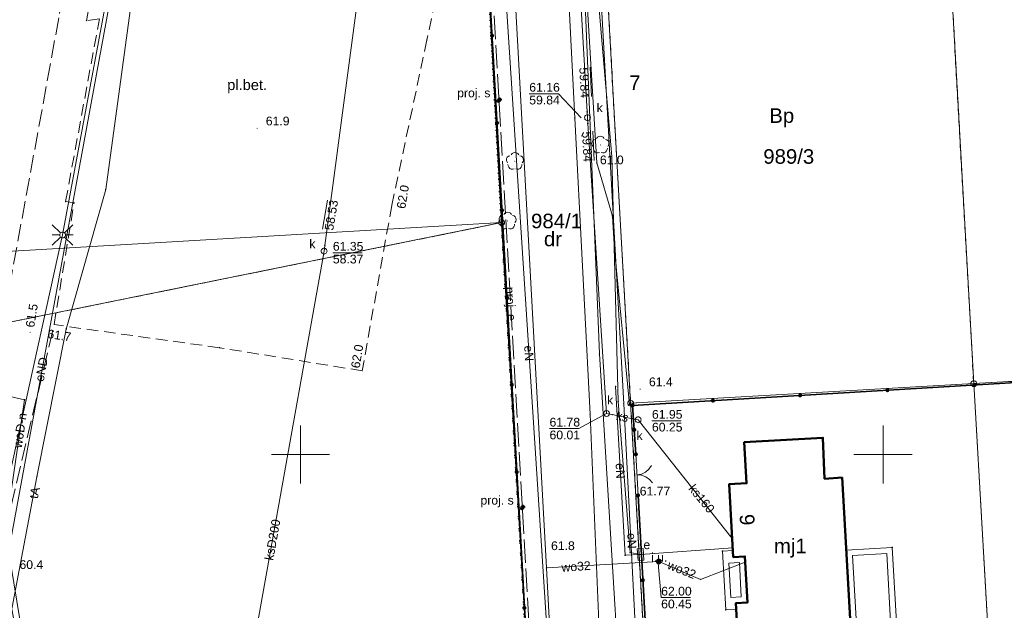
# Model space of a CAD drawing. Header units: millimetres. Extents: x 6421400 to 6424255, y 5791334 to 5793836.
# Tile 80 of 101: x 6422876 to 6422960, y 5792687 to 5792737. Entities that reach past the tile are written whole.
import ezdxf
from ezdxf.enums import TextEntityAlignment as Align

# ---------------------------------------------------------------- set-up
doc = ezdxf.new("R2010")
doc.units = ezdxf.units.MM
for name, pattern in [('KROPK2', [1, 0.05, -0.95]), ('PRZER1-1', [1, 0.5, -0.5]), ('PRZER2-1', [1.5, 1, -0.5]), ('PRZER3-1', [2, 1.5, -0.5]), ('PRZER4-1', [2.5, 2, -0.5])]:
    doc.linetypes.add(name, pattern=pattern)
doc.layers.get('0').update_dxf_attribs({"color": 252})
for name, color, linetype, lineweight in [('GEPADR_O', 252, 'Continuous', 18), ('GEPPGD', 252, 'Continuous', 18), ('GESBTO', 252, 'Continuous', 13), ('GESBZO', 7, 'Continuous', 35), ('GESBZO_O', 252, 'Continuous', 35), ('GESDZI', 252, 'Continuous', 18), ('GESDZI_O', 252, 'Continuous', 18), ('GESJAE', 252, 'Continuous', 35), ('GESUZY', 252, 'Continuous', 18), ('GESUZY_O', 252, 'Continuous', 18), ('GSLKBR', 252, 'Continuous', 18), ('GSLKOC', 252, 'Continuous', 18), ('GSLKOG', 252, 'Continuous', 25), ('GSLKOU', 252, 'Continuous', 18), ('GSPPRB', 252, 'Continuous', 18), ('GSPRDL', 252, 'Continuous', 18), ('GTGTXT_O', 252, 'Continuous', 18), ('GULENN', 252, 'Continuous', 18), ('GULENN_O', 252, 'Continuous', 18), ('GULGNP', 252, 'Continuous', 18), ('GULKSP', 252, 'Continuous', 18), ('GULKSP_O', 252, 'Continuous', 18), ('GULTPR', 252, 'Continuous', 18), ('GULTPR_O', 252, 'Continuous', 18), ('GULWOP', 252, 'Continuous', 18), ('GULWOP_O', 252, 'Continuous', 18), ('GUPESE', 252, 'Continuous', 18), ('GUPESE_O', 252, 'Continuous', 18), ('GUPISL', 252, 'Continuous', 18), ('GUPKSD', 252, 'Continuous', 18), ('GUPKSD_O', 252, 'Continuous', 18), ('GZLENN', 252, 'Continuous', 18), ('GZLENN_O', 252, 'Continuous', 18), ('GZPISL', 252, 'Continuous', 18), ('GZPISL_O', 252, 'Continuous', 18), ('Ramka sekcyjna', 252, 'Continuous', 18)]:
    doc.layers.add(name, color=color, linetype=linetype, lineweight=lineweight)
for name, color, linetype in [('GSPWPN', 252, 'Continuous'), ('GSPWPN_O', 252, 'Continuous'), ('GSPWPS', 252, 'Continuous'), ('GSPWPS_O', 252, 'Continuous'), ('GUPESH_O', 252, 'Continuous'), ('GUPKSH', 252, 'Continuous'), ('GUPKSH_O', 252, 'Continuous'), ('GUPWSH', 252, 'Continuous'), ('GUPWSH_O', 252, 'Continuous'), ('GUPWUI', 252, 'Continuous'), ('GUPWUI_O', 252, 'Continuous'), ('xref', 252, 'Continuous')]:
    doc.layers.add(name, color=color, linetype=linetype)
doc.styles.add('Arial', font='arial.ttf')

# ---------------------------------------------------------------- blocks, each defined once
blk = doc.blocks.new('GSPRDL1')
blk.add_hatch(color=0).paths.add_polyline_path([(-0.045, 0), (-0.042798, -0.013906), (-0.036406, -0.02645), (-0.02645, -0.036406), (-0.013906, -0.042798), (0, -0.045), (0.013906, -0.042798), (0.02645, -0.036406), (0.036406, -0.02645), (0.042798, -0.013906), (0.045, 0), (0.042798, 0.013906), (0.036406, 0.02645), (0.02645, 0.036406), (0.013906, 0.042798), (0, 0.045), (-0.013906, 0.042798), (-0.02645, 0.036406), (-0.036406, 0.02645), (-0.042798, 0.013906)])
at = {"color": 0}
for points in [[(-0.646351, 0.068773), (-0.677512, 0.194901), (-0.663766, 0.324092), (-0.606763, 0.440839), (-0.513345, 0.531129), (-0.394725, 0.584125), (-0.265141, 0.593465)], [(-0.134326, 0.635969), (-0.024001, 0.70458), (0.103115, 0.731429), (0.231763, 0.713292), (0.346501, 0.652348), (0.433559, 0.55591), (0.482485, 0.435555)], [(0.563333, 0.324277), (0.662679, 0.240553), (0.727494, 0.127956), (0.75, 0), (0.727494, -0.127956), (0.662679, -0.240553), (0.563333, -0.324277)], [(-0.265141, -0.593465), (-0.394725, -0.584125), (-0.513345, -0.531129), (-0.606763, -0.440839), (-0.663766, -0.324092), (-0.677512, -0.194901), (-0.646351, -0.068773)], [(0.482485, -0.435555), (0.433559, -0.55591), (0.346501, -0.652348), (0.231763, -0.713292), (0.103115, -0.731429), (-0.024001, -0.70458), (-0.134326, -0.635969)]]:
    blk.add_lwpolyline(points, dxfattribs=at)
blk = doc.blocks.new('GSLKOG2')
blk.add_hatch(color=0).paths.add_polyline_path([(0, 0.175), (-0.045293, 0.169037), (-0.0875, 0.151554), (-0.123744, 0.123744), (-0.151554, 0.0875), (-0.169037, 0.045293), (-0.175, 0), (-0.169037, -0.045293), (-0.151554, -0.0875), (-0.123744, -0.123744), (-0.0875, -0.151554), (-0.045293, -0.169037), (0, -0.175), (0.045293, -0.169037), (0.0875, -0.151554), (0.123744, -0.123744), (0.151554, -0.0875), (0.169037, -0.045293), (0.175, 0), (0.169037, 0.045293), (0.151554, 0.0875), (0.123744, 0.123744), (0.0875, 0.151554), (0.045293, 0.169037)])
blk = doc.blocks.new('GSLKOG1')
blk.add_hatch(color=0).paths.add_polyline_path([(0, 0.175), (-0.045293, 0.169037), (-0.0875, 0.151554), (-0.123744, 0.123744), (-0.151554, 0.0875), (-0.169037, 0.045293), (-0.175, 0), (-0.169037, -0.045293), (-0.151554, -0.0875), (-0.123744, -0.123744), (-0.0875, -0.151554), (-0.045293, -0.169037), (0, -0.175), (0.045293, -0.169037), (0.0875, -0.151554), (0.123744, -0.123744), (0.151554, -0.0875), (0.169037, -0.045293), (0.175, 0), (0.169037, 0.045293), (0.151554, 0.0875), (0.123744, 0.123744), (0.0875, 0.151554), (0.045293, 0.169037)])
blk = doc.blocks.new('GSLKBR1')
at = {"color": 0}
for points in [[(0, 0), (-0.051111, -0.388229), (-0.200962, -0.75), (-0.43934, -1.06066), (-0.75, -1.299038)], [(0.75, -1.299038), (0.43934, -1.06066), (0.200962, -0.75), (0.051111, -0.388229), (0, 0)]]:
    blk.add_lwpolyline(points, dxfattribs=at)
blk = doc.blocks.new('GSPWPN1')
blk.add_hatch(color=0).paths.add_polyline_path([(0, 0.045), (-0.011647, 0.043467), (-0.0225, 0.038971), (-0.03182, 0.03182), (-0.038971, 0.0225), (-0.043467, 0.011647), (-0.045, 0), (-0.043467, -0.011647), (-0.038971, -0.0225), (-0.03182, -0.03182), (-0.0225, -0.038971), (-0.011647, -0.043467), (0, -0.045), (0.011647, -0.043467), (0.0225, -0.038971), (0.03182, -0.03182), (0.038971, -0.0225), (0.043467, -0.011647), (0.045, 0), (0.043467, 0.011647), (0.038971, 0.0225), (0.03182, 0.03182), (0.0225, 0.038971), (0.011647, 0.043467)])
blk = doc.blocks.new('GSPWPS1')
blk.add_hatch(color=0).paths.add_polyline_path([(0, 0.045), (-0.011647, 0.043467), (-0.0225, 0.038971), (-0.03182, 0.03182), (-0.038971, 0.0225), (-0.043467, 0.011647), (-0.045, 0), (-0.043467, -0.011647), (-0.038971, -0.0225), (-0.03182, -0.03182), (-0.0225, -0.038971), (-0.011647, -0.043467), (0, -0.045), (0.011647, -0.043467), (0.0225, -0.038971), (0.03182, -0.03182), (0.038971, -0.0225), (0.043467, -0.011647), (0.045, 0), (0.043467, 0.011647), (0.038971, 0.0225), (0.03182, 0.03182), (0.0225, 0.038971), (0.011647, 0.043467)])
blk = doc.blocks.new('GUPWSH1')
blk.add_hatch(color=0).paths.add_polyline_path([(0, 0.045), (-0.011647, 0.043467), (-0.0225, 0.038971), (-0.03182, 0.03182), (-0.038971, 0.0225), (-0.043467, 0.011647), (-0.045, 0), (-0.043467, -0.011647), (-0.038971, -0.0225), (-0.03182, -0.03182), (-0.0225, -0.038971), (-0.011647, -0.043467), (0, -0.045), (0.011647, -0.043467), (0.0225, -0.038971), (0.03182, -0.03182), (0.038971, -0.0225), (0.043467, -0.011647), (0.045, 0), (0.043467, 0.011647), (0.038971, 0.0225), (0.03182, 0.03182), (0.0225, 0.038971), (0.011647, 0.043467)])
blk = doc.blocks.new('GUPKSH1')
blk.add_hatch(color=0).paths.add_polyline_path([(0, 0.045), (-0.011647, 0.043467), (-0.0225, 0.038971), (-0.03182, 0.03182), (-0.038971, 0.0225), (-0.043467, 0.011647), (-0.045, 0), (-0.043467, -0.011647), (-0.038971, -0.0225), (-0.03182, -0.03182), (-0.0225, -0.038971), (-0.011647, -0.043467), (0, -0.045), (0.011647, -0.043467), (0.0225, -0.038971), (0.03182, -0.03182), (0.038971, -0.0225), (0.043467, -0.011647), (0.045, 0), (0.043467, 0.011647), (0.038971, 0.0225), (0.03182, 0.03182), (0.0225, 0.038971), (0.011647, 0.043467)])
blk = doc.blocks.new('GUPWUI1')
blk.add_hatch(color=0).paths.add_polyline_path([(0, 0.25), (-0.064705, 0.241481), (-0.125, 0.216506), (-0.176777, 0.176777), (-0.216506, 0.125), (-0.241481, 0.064705), (-0.25, 0), (-0.241481, -0.064705), (-0.216506, -0.125), (-0.176777, -0.176777), (-0.125, -0.216506), (-0.064705, -0.241481), (0, -0.25), (0.064705, -0.241481), (0.125, -0.216506), (0.176777, -0.176777), (0.216506, -0.125), (0.241481, -0.064705), (0.25, 0), (0.241481, 0.064705), (0.216506, 0.125), (0.176777, 0.176777), (0.125, 0.216506), (0.064705, 0.241481)])
blk = doc.blocks.new('GUPKSD1_1')
at = {"color": 0}
blk.add_lwpolyline([(0.25, 0), (0.241481, -0.064705), (0.216506, -0.125), (0.176777, -0.176777), (0.125, -0.216506), (0.064705, -0.241481), (0, -0.25), (-0.064705, -0.241481), (-0.125, -0.216506), (-0.176777, -0.176777), (-0.216506, -0.125), (-0.241481, -0.064705), (-0.25, 0), (-0.241481, 0.064705), (-0.216506, 0.125), (-0.176777, 0.176777), (-0.125, 0.216506), (-0.064705, 0.241481), (0, 0.25), (0.064705, 0.241481), (0.125, 0.216506), (0.176777, 0.176777), (0.216506, 0.125), (0.241481, 0.064705)], close=True, dxfattribs=at)
blk = doc.blocks.new('GUPISL1_2')
at = {"color": 0}
for points in [[(-0.176777, 0.176777), (-0.883883, 0.883883)], [(0, 0.25), (0, 0.9)], [(0.176777, 0.176777), (0.883883, 0.883883)], [(-0.176777, -0.176777), (-0.883883, -0.883883)], [(0, -0.25), (0, -0.9)], [(0.176777, -0.176777), (0.883883, -0.883883)]]:
    blk.add_lwpolyline(points, dxfattribs=at)
blk.add_lwpolyline([(0.25, 0), (0.241481, -0.064705), (0.216506, -0.125), (0.176777, -0.176777), (0.125, -0.216506), (0.064705, -0.241481), (0, -0.25), (-0.064705, -0.241481), (-0.125, -0.216506), (-0.176777, -0.176777), (-0.216506, -0.125), (-0.241481, -0.064705), (-0.25, 0), (-0.241481, 0.064705), (-0.216506, 0.125), (-0.176777, 0.176777), (-0.125, 0.216506), (-0.064705, 0.241481), (0, 0.25), (0.064705, 0.241481), (0.125, 0.216506), (0.176777, 0.176777), (0.216506, 0.125), (0.241481, 0.064705)], close=True, dxfattribs=at)
blk = doc.blocks.new('GUPESE1')
at = {"color": 0}
blk.add_lwpolyline([(-0.5, -0.25), (-0.5, 0.25), (0.5, 0.25), (0.5, -0.25)], close=True, dxfattribs=at)
blk = doc.blocks.new('GZPISL1')
at = {"color": 0}
for points in [[(-0.2, 0), (-0.193185, 0.051764), (-0.173205, 0.1), (-0.141421, 0.141421), (-0.1, 0.173205), (-0.051764, 0.193185), (0, 0.2)], [(0.2, 0), (0.193185, -0.051764), (0.173205, -0.1), (0.141421, -0.141421), (0.1, -0.173205), (0.051764, -0.193185), (0, -0.2)]]:
    blk.add_lwpolyline(points, dxfattribs=at)
at = {"color": 7, "lineweight": 50, "true_color": 0xffffff}
blk.add_lwpolyline([(0, 0.1), (-0.030902, 0.095106), (-0.058779, 0.080902), (-0.080902, 0.058779), (-0.095106, 0.030902), (-0.1, 0), (-0.095106, -0.030902), (-0.080902, -0.058779), (-0.058779, -0.080902), (-0.030902, -0.095106), (0, -0.1), (0.030902, -0.095106), (0.058779, -0.080902), (0.080902, -0.058779), (0.095106, -0.030902), (0.1, 0), (0.095106, 0.030902), (0.080902, 0.058779), (0.058779, 0.080902), (0.030902, 0.095106)], close=True, dxfattribs=at)
blk = doc.blocks.new('GSPPRB0')
at = {"color": 0, "lineweight": 18}
blk.add_lwpolyline([(-0.007955, 0.0225), (0.007955, 0.0225), (0.0225, 0.007955), (0.0225, -0.007955), (0.007955, -0.0225), (-0.007955, -0.0225), (-0.0225, -0.007955), (-0.0225, 0.007955)], close=True, dxfattribs=at)
blk = doc.blocks.new('GEPPGD1_1')
at = {"color": 0}
blk.add_lwpolyline([(0.25, 0), (0.237764, -0.077254), (0.202254, -0.146946), (0.146946, -0.202254), (0.077254, -0.237764), (0, -0.25), (-0.077254, -0.237764), (-0.146946, -0.202254), (-0.202254, -0.146946), (-0.237764, -0.077254), (-0.25, 0), (-0.237764, 0.077254), (-0.202254, 0.146946), (-0.146946, 0.202254), (-0.077254, 0.237764), (0, 0.25), (0.077254, 0.237764), (0.146946, 0.202254), (0.202254, 0.146946), (0.237764, 0.077254)], close=True, dxfattribs=at)
blk = doc.blocks.new('G$CC51CC4AD')
at = {"layer": 'GESBTO', "linetype": 'Continuous', "lineweight": 18, "elevation": 10.26}
for points in [[(6422947.295, 5792683.873), (6422946.837, 5792691.801), (6422950.781, 5792692.029), (6422951.228, 5792684.122)], [(6422936.493, 5792686.675), (6422936.209, 5792691.702), (6422937.108, 5792691.752), (6422937.139, 5792691.203), (6422938.137, 5792691.259), (6422938.361, 5792687.312), (6422937.362, 5792687.256), (6422937.392, 5792686.726)], [(6422947.765, 5792684.404), (6422947.365, 5792691.33), (6422950.31, 5792691.501), (6422950.701, 5792684.59)], [(6422936.934, 5792687.732), (6422936.768, 5792690.681), (6422937.666, 5792690.732), (6422937.833, 5792687.783)]]:
    blk.add_lwpolyline(points, close=True, dxfattribs=at)
at = {"layer": 'GESBZO', "linetype": 'Continuous', "lineweight": 50, "elevation": 10.26}
blk.add_lwpolyline([(6422937.139, 5792691.203), (6422936.786, 5792697.448), (6422938.283, 5792697.533), (6422938.085, 5792701.052), (6422944.836, 5792701.44), (6422944.98, 5792697.926), (6422946.477, 5792698.013), (6422947.295, 5792683.873), (6422944.398, 5792683.69), (6422943.942, 5792683.16), (6422940.656, 5792682.952), (6422940.177, 5792683.423), (6422937.588, 5792683.259), (6422937.362, 5792687.256), (6422938.361, 5792687.312), (6422938.137, 5792691.259)], close=True, dxfattribs=at)
at = {"layer": 'GESDZI', "linetype": 'Continuous', "lineweight": 18, "elevation": 10.3}
for points in [[(6422795.341, 5792905.438), (6422908.081, 5792885.793), (6422911.194, 5792830.604), (6422917.26, 5792719.89), (6422863.06, 5792716.73), (6422822.73, 5792724.17), (6422811.63, 5792724.79), (6422810.34, 5792698.25), (6422801.082, 5792696.382), (6422784.98, 5792698.5), (6422786.28, 5792726.3), (6422688.8, 5792730.98), (6422628.77, 5792742.38), (6422626.228, 5792743.45), (6422630.461, 5792804.26), (6422635.086, 5792870.721), (6422635.545, 5792889.65), (6422641.575, 5792889.501), (6422641.844, 5792899.611), (6422635.964, 5792905.63), (6422636.303, 5792918.88), (6422638.343, 5792930.71), (6422642.952, 5792933.93)], [(6422921.253, 5792829.964), (6422921.574, 5792824.324), (6422923.826, 5792784.195), (6422924.93, 5792764.546), (6422926.028, 5792745.126), (6422928.33, 5792704.407), (6422930.432, 5792667.178), (6422930.7, 5792662.85), (6422931.68, 5792645.92), (6422924.71, 5792645.76), (6422925.4, 5792633.4), (6422926.98, 5792605.35), (6422927.796, 5792589.549), (6422924.816, 5792589.219), (6422920.66, 5792661.95), (6422917.26, 5792719.89), (6422911.194, 5792830.604), (6422908.081, 5792885.793), (6422907.81, 5792890.473), (6422917.97, 5792887.063)], [(6422987.189, 5792707.739), (6422957.779, 5792706.078), (6422955.497, 5792746.657), (6422984.877, 5792748.178)], [(6422957.779, 5792706.078), (6422928.33, 5792704.407), (6422926.028, 5792745.126), (6422955.497, 5792746.657)], [(6422917.26, 5792719.89), (6422810.34, 5792698.25), (6422811.63, 5792724.79), (6422822.73, 5792724.17), (6422863.06, 5792716.73)], [(6422960.11, 5792665.77), (6422959.08, 5792665.8), (6422938.22, 5792663.63), (6422934.74, 5792663.32), (6422930.432, 5792667.178), (6422928.33, 5792704.407), (6422957.779, 5792706.078)]]:
    blk.add_lwpolyline(points, close=True, dxfattribs=at)
blk.add_lwpolyline([(6422810.34, 5792698.25), (6422917.26, 5792719.89), (6422920.66, 5792661.95), (6422924.816, 5792589.219), (6422675.391, 5792568.749)], dxfattribs=at)
at = {"layer": 'GESJAE', "linetype": 'KROPK2', "lineweight": 50, "elevation": 10.3}
for points in [[(6423006.455, 5792570.633), (6423008.574, 5792590.403), (6422993.894, 5792585.312), (6422941.465, 5792591.08), (6422934.755, 5792590.33), (6422927.796, 5792589.549), (6422924.816, 5792589.219), (6422920.66, 5792661.95), (6422917.26, 5792719.89), (6422911.194, 5792830.604)], [(6422840.351, 5792905.8), (6422907.81, 5792890.473), (6422908.081, 5792885.793), (6422911.194, 5792830.604), (6422917.26, 5792719.89), (6422920.66, 5792661.95), (6422924.816, 5792589.219), (6422926.976, 5792582.57)]]:
    blk.add_lwpolyline(points, dxfattribs=at)
at = {"layer": 'GESUZY', "linetype": 'PRZER1-1', "lineweight": 18, "elevation": 10.18}
for points in [[(6422750.482, 5792703.054), (6422711.322, 5792708.222), (6422624.574, 5792719.673), (6422626.228, 5792743.45), (6422630.461, 5792804.26), (6422635.086, 5792870.721), (6422635.545, 5792889.65), (6422641.575, 5792889.501), (6422641.844, 5792899.611), (6422635.964, 5792905.63), (6422636.303, 5792918.88), (6422638.343, 5792930.71), (6422642.952, 5792933.93), (6422691.625, 5792924.83), (6422795.341, 5792905.438), (6422908.081, 5792885.793), (6422911.194, 5792830.604), (6422917.26, 5792719.89), (6422810.34, 5792698.25), (6422801.082, 5792696.382)], [(6422930.432, 5792667.178), (6422934.74, 5792663.32), (6422930.7, 5792662.85), (6422931.68, 5792645.92), (6422924.71, 5792645.76), (6422925.4, 5792633.4), (6422926.98, 5792605.35), (6422927.796, 5792589.549), (6422924.816, 5792589.219), (6422920.66, 5792661.95), (6422917.26, 5792719.89), (6422911.194, 5792830.604), (6422908.081, 5792885.793), (6422907.81, 5792890.473), (6422917.97, 5792887.063), (6422921.253, 5792829.964), (6422922.673, 5792804.73), (6422923.826, 5792784.195), (6422925.427, 5792755.758), (6422926.028, 5792745.126), (6422928.33, 5792704.407)], [(6422955.497, 5792746.657), (6422957.779, 5792706.078), (6422987.189, 5792707.739), (6422984.877, 5792748.178)], [(6422955.497, 5792746.657), (6422926.028, 5792745.126), (6422928.33, 5792704.407), (6422957.779, 5792706.078)], [(6422960.11, 5792665.77), (6422959.08, 5792665.8), (6422938.22, 5792663.63), (6422934.74, 5792663.32), (6422930.432, 5792667.178), (6422928.33, 5792704.407), (6422957.779, 5792706.078)]]:
    blk.add_lwpolyline(points, close=True, dxfattribs=at)
blk.add_lwpolyline([(6422810.34, 5792698.25), (6422917.26, 5792719.89), (6422920.66, 5792661.95), (6422924.816, 5792589.219), (6422675.391, 5792568.749)], dxfattribs=at)
at = {"layer": 'GSLKBR', "linetype": 'Continuous', "lineweight": 18, "elevation": 10.18}
blk.add_lwpolyline([(6422928.965, 5792696.49), (6422928.78, 5792700.015)], dxfattribs=at)
at = {"layer": 'GSLKOC', "linetype": 'PRZER2-1', "lineweight": 18, "elevation": 10.18}
blk.add_lwpolyline([(6422883.65, 5792748.29), (6422893.91, 5792746.52), (6422907.52, 5792744.14), (6422912.49, 5792743.28), (6422910.85, 5792735.56), (6422907.83, 5792721.36), (6422905.3, 5792707.18), (6422893.04, 5792709.16), (6422878.85, 5792711.14), (6422880.56, 5792721.58), (6422879.84, 5792721.7), (6422882.74, 5792737.37), (6422881.62, 5792737.2)], close=True, dxfattribs=at)
at = {"layer": 'GSLKOG', "linetype": 'Continuous', "lineweight": 35, "elevation": 10.18}
for points in [[(6422921.55, 5792644.69), (6422918.952, 5792691.545), (6422914.771, 5792765.333), (6422903.923, 5792767.232)], [(6422928.506, 5792704.211), (6422987.2, 5792707.72)], [(6422928.506, 5792704.211), (6422928.78, 5792700.015)], [(6422928.965, 5792696.49), (6422930.645, 5792666.97), (6422938.22, 5792663.63)]]:
    blk.add_lwpolyline(points, dxfattribs=at)
at = {"layer": 'GSLKOU', "linetype": 'PRZER3-1', "lineweight": 18, "elevation": 10.18}
for points in [[(6422881.41, 5792751.16), (6422879.26, 5792737.47), (6422874.47, 5792711.37)], [(6422879.98, 5792630.814), (6422878.515, 5792644.638), (6422876.01, 5792666.863), (6422873.316, 5792687.811), (6422878.85, 5792711.14)]]:
    blk.add_lwpolyline(points, dxfattribs=at)
at = {"layer": 'GULENN', "linetype": 'Continuous', "lineweight": 18, "elevation": 10.18}
for points in [[(6422922.042, 5792660.867), (6422921.561, 5792678.487), (6422917.648, 5792738.875), (6422916.878, 5792747.195), (6422916.087, 5792766.435), (6422916.717, 5792767.105), (6422919.367, 5792767.525)], [(6422924.964, 5792764.776), (6422923.447, 5792764.403), (6422925.002, 5792745.509), (6422926.707, 5792725.551), (6422927.262, 5792704.534), (6422928.285, 5792691.581), (6422929.188, 5792691.431)], [(6422887.739, 5792761.288), (6422886.12, 5792753.25), (6422885.05, 5792748.15), (6422879.58, 5792718.83), (6422874.599, 5792696.252), (6422875.13, 5792690.55), (6422880.399, 5792658.402), (6422879, 5792652.16), (6422880.138, 5792641.81), (6422880.045, 5792637.383), (6422875.766, 5792631.808), (6422874.05, 5792629.508), (6422870.758, 5792629.729), (6422860.453, 5792629.774), (6422852.751, 5792629.807), (6422852.061, 5792629.81), (6422852.322, 5792641.239), (6422853.021, 5792641.223)], [(6422885.275, 5792747.714), (6422875.034, 5792692.087), (6422874.877, 5792688.624), (6422880.399, 5792658.402), (6422882.083, 5792648.397), (6422881.769, 5792644.462), (6422879.826, 5792637.851), (6422874.05, 5792629.508), (6422852.662, 5792629.473)], [(6422937.094, 5792692.002), (6422929.188, 5792691.431), (6422927.864, 5792691.357), (6422927.047, 5792705.837)]]:
    blk.add_lwpolyline(points, dxfattribs=at)
at = {"layer": 'GULGNP', "linetype": 'Continuous', "lineweight": 18, "elevation": 10.18}
blk.add_lwpolyline([(6422930.232, 5792662.878), (6422928.887, 5792682.11), (6422927.74, 5792704.357), (6422925.448, 5792745.056), (6422925.563, 5792755.952), (6422924.167, 5792768.485), (6422924.613, 5792772.875), (6422923.866, 5792775.225), (6422922.746, 5792789.885), (6422920.437, 5792823.159), (6422920.874, 5792823.504), (6422920.743, 5792831.674), (6422924.832, 5792858.524), (6422928.361, 5792881.954), (6422929.13, 5792885.424), (6422930.733, 5792898.099)], dxfattribs=at)
at = {"layer": 'GULKSP', "linetype": 'Continuous', "lineweight": 18, "elevation": 10.18}
for points in [[(6422925.441, 5792881.974), (6422918.952, 5792849.764), (6422918.453, 5792831.554), (6422918.534, 5792811.584), (6422920.345, 5792792.665), (6422921.617, 5792766.515), (6422923.539, 5792728.846), (6422924.85, 5792703.446), (6422926.432, 5792665.727), (6422920.372, 5792665.637), (6422861.963, 5792658.075), (6422856.88, 5792656.87), (6422856.393, 5792656.755), (6422850.084, 5792655.865), (6422849.645, 5792650.054), (6422849.608, 5792649.555), (6422848.793, 5792649.406), (6422847.644, 5792649.495)], [(6422920.713, 5792847.684), (6422920.68, 5792847.18), (6422919.523, 5792831.504), (6422920.284, 5792811.594), (6422921.255, 5792792.575), (6422921.28, 5792792.08), (6422922.37, 5792768.01), (6422922.397, 5792767.515), (6422922.43, 5792767.02), (6422924.6, 5792729.4), (6422924.629, 5792728.896), (6422924.66, 5792728.4), (6422926.27, 5792703.517)], [(6422902.028, 5792717.447), (6422902.08, 5792717.94), (6422908.48, 5792765.811), (6422910.854, 5792784.36)], [(6422869.877, 5792642.17), (6422871.236, 5792644.677), (6422893.063, 5792667.43), (6422893.166, 5792667.919), (6422902.028, 5792717.447)], [(6422926.27, 5792703.517), (6422926.76, 5792703.42), (6422928.49, 5792703.07), (6422928.98, 5792702.977)], [(6422928.98, 5792702.977), (6422937.048, 5792692.802)]]:
    blk.add_lwpolyline(points, dxfattribs=at)
at = {"layer": 'GULTPR', "linetype": 'Continuous', "lineweight": 18, "elevation": 10.18}
for points in [[(6422923.11, 5792848.65), (6422922.86, 5792848.11), (6422922.37, 5792846), (6422921.92, 5792843.45), (6422920.83, 5792837.84), (6422920.28, 5792835.07), (6422919.91, 5792830), (6422920.21, 5792822.54), (6422920.47, 5792817.2), (6422920.66, 5792812.89), (6422921.78, 5792793.24), (6422921.94, 5792780.28), (6422922.8, 5792768.28), (6422923.01, 5792765.08), (6422923.106, 5792764.767), (6422923.11, 5792764.43), (6422924.3, 5792744.02), (6422924.41, 5792742.03), (6422925.42, 5792725.01), (6422926.78, 5792720.44), (6422926.96, 5792717.56), (6422928.24, 5792704.3)], [(6422922.45, 5792783.327), (6422924.168, 5792744.976), (6422925.65, 5792708.626), (6422928.372, 5792664.258), (6422930.332, 5792664.118)], [(6422853.444, 5792652.765), (6422853.54, 5792656.814), (6422861.345, 5792666.533), (6422867.62, 5792681.528), (6422874.454, 5792682.674), (6422877.381, 5792698.098), (6422879.885, 5792710.753), (6422883.278, 5792722.73), (6422887.419, 5792752.982)]]:
    blk.add_lwpolyline(points, dxfattribs=at)
at = {"layer": 'GULWOP', "linetype": 'Continuous', "lineweight": 18, "elevation": 10.18}
for points in [[(6422922.812, 5792655.618), (6422922.835, 5792657.922), (6422921.113, 5792690.278), (6422918.378, 5792740.225), (6422916.97, 5792760.767), (6422916.311, 5792770.367), (6422913.154, 5792819.174), (6422912.664, 5792823.564), (6422910.443, 5792847.683), (6422911.82, 5792857.74), (6422911.859, 5792857.986), (6422917.42, 5792898.433), (6422917.48, 5792898.853)], [(6422872.985, 5792682.159), (6422876.311, 5792704.696), (6422870.628, 5792706.018)], [(6422921.113, 5792690.278), (6422930.75, 5792690.822)], [(6422930.75, 5792690.822), (6422934.342, 5792689.29), (6422938.166, 5792690.76)]]:
    blk.add_lwpolyline(points, dxfattribs=at)
at = {"layer": 'GUPKSH_O', "linetype": 'Continuous', "lineweight": 13, "elevation": 10.8, "flags": 128}
for points in [[(6422924.846, 5792733.233), (6422924.973, 5792730.716)], [(6422924.093, 5792728.878), (6422922.153, 5792730.951), (6422919.633, 5792730.951)], [(6422925.084, 5792727.741), (6422925.211, 5792725.224)], [(6422901.89, 5792719.326), (6422902.311, 5792721.81)], [(6422902.776, 5792717.312), (6422905.296, 5792717.312)], [(6422926.27, 5792703.517), (6422923.891, 5792702.226), (6422921.371, 5792702.226)], [(6422930.161, 5792702.897), (6422932.681, 5792702.897)]]:
    blk.add_lwpolyline(points, dxfattribs=at)
at = {"layer": 'GUPWSH_O', "linetype": 'Continuous', "lineweight": 13, "elevation": 10.8, "flags": 128}
blk.add_lwpolyline([(6422930.699, 5792690.69), (6422930.952, 5792687.728), (6422933.472, 5792687.728)], dxfattribs=at)
at = {"layer": 'GZLENN', "linetype": 'PRZER4-1', "lineweight": 18, "elevation": 10.18}
blk.add_lwpolyline([(6422913.109, 5792797.681), (6422914.339, 5792776.45), (6422915.034, 5792765.59), (6422915.049, 5792765.28), (6422915.065, 5792765.077), (6422917.031, 5792730.653), (6422917.063, 5792730.345), (6422917.061, 5792730.14), (6422919.027, 5792695.715), (6422919.049, 5792695.437), (6422919.057, 5792695.203), (6422920.985, 5792661.743), (6422921.005, 5792661.458)], dxfattribs=at)
at = {"layer": 'Ramka sekcyjna', "linetype": 'Continuous', "lineweight": 18, "elevation": 100, "flags": 128}
for points in [[(6422900, 5792697.5), (6422900, 5792702.5)], [(6422950, 5792697.5), (6422950, 5792702.5)], [(6422902.5, 5792700), (6422897.5, 5792700)], [(6422952.5, 5792700), (6422947.5, 5792700)]]:
    blk.add_lwpolyline(points, dxfattribs=at)
at = {"layer": 'GEPPGD', "linetype": 'Continuous', "lineweight": 18, "rotation": 90}
for p in [(6422917.26, 5792719.89, 10.32), (6422957.779, 5792706.078, 10.32), (6422928.33, 5792704.407, 10.32)]:
    blk.add_blockref('GEPPGD1_1', p, dxfattribs=at)
at = {"layer": 'GSLKBR', "linetype": 'Continuous', "lineweight": 18, "rotation": 93.01300294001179}
blk.add_blockref('GSLKBR1', (6422928.872, 5792698.252, 10.18), dxfattribs=at)
at = {"layer": 'GSLKOG', "linetype": 'Continuous', "lineweight": 25}
for name, p, rotation in [('GSLKOG2', (6422916.437, 5792735.927, 10.18), 93.24264547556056), ('GSLKOG2', (6422916.437, 5792735.927, 10.18), 93.24264547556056), ('GSLKOG2', (6422916.862, 5792728.439, 10.18), 93.24264547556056), ('GSLKOG2', (6422916.862, 5792728.439, 10.18), 93.24264547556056), ('GSLKOG2', (6422917.286, 5792720.951, 10.18), 93.24264547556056), ('GSLKOG2', (6422917.286, 5792720.951, 10.18), 93.24264547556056), ('GSLKOG2', (6422917.71, 5792713.463, 10.18), 93.24264547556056), ('GSLKOG2', (6422917.71, 5792713.463, 10.18), 93.24264547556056), ('GSLKOG2', (6422918.134, 5792705.975, 10.18), 93.24264547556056), ('GSLKOG2', (6422918.134, 5792705.975, 10.18), 93.24264547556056), ('GSLKOG2', (6422950.367, 5792705.518, 10.18), 3.421252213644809), ('GSLKOG2', (6422950.367, 5792705.518, 10.18), 3.421252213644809), ('GSLKOG2', (6422957.853, 5792705.966, 10.18), 3.421252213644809), ('GSLKOG2', (6422957.853, 5792705.966, 10.18), 3.421252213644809), ('GSLKOG2', (6422935.393, 5792704.623, 10.18), 3.421252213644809), ('GSLKOG2', (6422935.393, 5792704.623, 10.18), 3.421252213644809), ('GSLKOG2', (6422942.88, 5792705.07, 10.18), 3.421252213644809), ('GSLKOG2', (6422942.88, 5792705.07, 10.18), 3.421252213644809), ('GSLKOG1', (6422928.506, 5792704.211, 10.18), 273.7254820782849), ('GSLKOG1', (6422928.506, 5792704.211, 10.18), 3.421252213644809), ('GSLKOG2', (6422928.643, 5792702.113, 10.18), 273.7254820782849), ('GSLKOG2', (6422928.643, 5792702.113, 10.18), 273.7254820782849), ('GSLKOG1', (6422928.78, 5792700.015, 10.18), 273.7254820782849), ('GSLKOG2', (6422918.558, 5792698.487, 10.18), 93.24264547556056), ('GSLKOG2', (6422918.558, 5792698.487, 10.18), 93.24264547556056), ('GSLKOG1', (6422928.965, 5792696.49, 10.18), 273.2570699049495), ('GSLKOG2', (6422929.379, 5792689.218, 10.18), 273.2570699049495), ('GSLKOG2', (6422929.379, 5792689.218, 10.18), 273.2570699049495), ('GSLKOG2', (6422919.213, 5792686.839, 10.18), 93.17397199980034), ('GSLKOG2', (6422919.213, 5792686.839, 10.18), 93.17397199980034)]:
    blk.add_blockref(name, p, dxfattribs=dict(at, rotation=rotation))
at = {"layer": 'GSPPRB', "linetype": 'Continuous', "lineweight": 18, "rotation": 90}
for p in [(6422910.85, 5792735.56, 10.28), (6422924.6, 5792729.4, 10.28), (6422923.539, 5792728.846, 10.28), (6422924.66, 5792728.4, 10.28), (6422925.42, 5792725.01, 10.28), (6422926.707, 5792725.551, 10.28), (6422883.278, 5792722.73, 10.28), (6422879.84, 5792721.7, 10.28), (6422880.56, 5792721.58, 10.28), (6422926.78, 5792720.44, 10.28), (6422902.08, 5792717.94, 10.28), (6422926.96, 5792717.56, 10.28), (6422879.885, 5792710.753, 10.28), (6422893.04, 5792709.16, 10.28), (6422925.65, 5792708.626, 10.28), (6422927.047, 5792705.837, 10.28), (6422876.311, 5792704.696, 10.28), (6422927.262, 5792704.534, 10.28), (6422927.74, 5792704.357, 10.28), (6422928.24, 5792704.3, 10.28), (6422928.506, 5792704.211, 10.28), (6422924.85, 5792703.446, 10.28), (6422926.76, 5792703.42, 10.28), (6422928.49, 5792703.07, 10.28), (6422944.836, 5792701.44, 10.28), (6422938.085, 5792701.052, 10.28), (6422928.78, 5792700.015, 10.28), (6422877.381, 5792698.098, 10.28), (6422944.98, 5792697.926, 10.28), (6422946.477, 5792698.013, 10.28), (6422936.786, 5792697.448, 10.28), (6422938.283, 5792697.533, 10.28), (6422928.965, 5792696.49, 10.28), (6422946.837, 5792691.801, 10.28), (6422950.781, 5792692.029, 10.28), (6422918.952, 5792691.545, 10.28), (6422927.864, 5792691.357, 10.28), (6422928.285, 5792691.581, 10.28), (6422936.209, 5792691.702, 10.28), (6422937.108, 5792691.752, 10.28), (6422937.139, 5792691.203, 10.28), (6422938.137, 5792691.259, 10.28), (6422921.113, 5792690.278, 10.28), (6422934.342, 5792689.29, 10.28), (6422937.362, 5792687.256, 10.28), (6422937.392, 5792686.726, 10.28), (6422938.361, 5792687.312, 10.28), (6422936.493, 5792686.675, 10.28)]:
    blk.add_blockref('GSPPRB0', p, dxfattribs=at)
at = {"layer": 'GSPRDL', "linetype": 'Continuous', "lineweight": 18, "rotation": 90}
for p in [(6422925.74, 5792726.55, 10.12), (6422918.4, 5792725.15, 10.12), (6422917.77, 5792720.03, 10.12)]:
    blk.add_blockref('GSPRDL1', p, dxfattribs=at)
at = {"layer": 'GSPWPN', "linetype": 'Continuous', "lineweight": 5, "rotation": 90}
for p in [(6422881.62, 5792737.2, 10.2), (6422896.27, 5792727.98, 10.2), (6422924.118, 5792727.329, 10.2), (6422907.83, 5792721.36, 10.2), (6422876.81, 5792710.48, 10.2), (6422878.85, 5792711.14, 10.2), (6422905.3, 5792707.18, 10.2), (6422929.154, 5792705.606, 10.2), (6422920.752, 5792691.549, 10.2)]:
    blk.add_blockref('GSPWPN1', p, dxfattribs=at)
at = {"layer": 'GSPWPS', "linetype": 'Continuous', "lineweight": 5, "rotation": 90}
blk.add_blockref('GSPWPS1', (6422928.965, 5792696.49, 10.2), dxfattribs=at)
at = {"layer": 'GUPESE', "linetype": 'Continuous', "lineweight": 18, "rotation": 273.6616320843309}
blk.add_blockref('GUPESE1', (6422929.188, 5792691.431, 10.24), dxfattribs=at)
at = {"layer": 'GUPISL', "linetype": 'Continuous', "lineweight": 18, "rotation": 90}
blk.add_blockref('GUPISL1_2', (6422879.58, 5792718.83, 10.24), dxfattribs=at)
at = {"layer": 'GUPKSD', "linetype": 'Continuous', "lineweight": 18, "rotation": 90}
for p in [(6422924.629, 5792728.896, 10.24), (6422902.028, 5792717.447, 10.24), (6422926.27, 5792703.517, 10.24), (6422928.98, 5792702.977, 10.24)]:
    blk.add_blockref('GUPKSD1_1', p, dxfattribs=at)
at = {"layer": 'GUPKSH', "linetype": 'Continuous', "lineweight": 5, "rotation": 90}
for p in [(6422924.6, 5792729.395, 10.24), (6422924.629, 5792728.896, 10.24), (6422924.661, 5792728.397, 10.24), (6422902.085, 5792717.944, 10.24), (6422902.028, 5792717.447, 10.24), (6422926.27, 5792703.517, 10.24), (6422926.761, 5792703.419, 10.24), (6422928.489, 5792703.074, 10.24), (6422928.98, 5792702.977, 10.24)]:
    blk.add_blockref('GUPKSH1', p, dxfattribs=at)
at = {"layer": 'GUPWSH', "linetype": 'Continuous', "lineweight": 5, "rotation": 90}
blk.add_blockref('GUPWSH1', (6422930.75, 5792690.822, 10.24), dxfattribs=at)
at = {"layer": 'GUPWUI', "linetype": 'Continuous', "lineweight": 5, "rotation": 90}
blk.add_blockref('GUPWUI1', (6422930.75, 5792690.822, 10.24), dxfattribs=at)
at = {"layer": 'GZPISL', "linetype": 'Continuous', "lineweight": 18, "rotation": 90}
for p in [(6422917.048, 5792730.392, 10.24), (6422919.047, 5792695.45, 10.24)]:
    blk.add_blockref('GZPISL1', p, dxfattribs=at)
at = {"layer": 'GEPADR_O', "linetype": 'Continuous', "lineweight": 0, "style": 'Arial'}
blk.add_text('7', height=1.25, rotation=360, dxfattribs=at).set_placement((6422928.205, 5792731.263, 10.8))
blk.add_text('9', height=1.25, rotation=273.23832, dxfattribs=at).set_placement((6422937.711, 5792694.368, 10.8), align=Align.CENTER)
at = {"layer": 'GESBZO_O', "linetype": 'Continuous', "lineweight": 0, "style": 'Arial'}
blk.add_text('mj1', height=1.25, rotation=360, dxfattribs=at).set_placement((6422942.04, 5792691.534, 10.8), align=Align.CENTER)
at = {"layer": 'GESDZI_O', "linetype": 'Continuous', "lineweight": 0, "style": 'Arial'}
for s, p in [('989/3', (6422941.903, 5792724.939, 10.8)), ('984/1', (6422921.975, 5792719.405, 10.8))]:
    blk.add_text(s, height=1.25, rotation=360, dxfattribs=at).set_placement(p, align=Align.CENTER)
at = {"layer": 'GESUZY_O', "linetype": 'Continuous', "lineweight": 0, "style": 'Arial'}
for s, p in [('Bp', (6422941.303, 5792728.445, 10.8)), ('dr', (6422921.668, 5792717.865, 10.8))]:
    blk.add_text(s, height=1.25, rotation=360, dxfattribs=at).set_placement(p, align=Align.CENTER)
at = {"layer": 'GSPWPN_O', "linetype": 'Continuous', "lineweight": 0, "style": 'Arial'}
for s, rotation, p in [('61.9', 360, (6422897.02, 5792728.23, 10.8)), ('61.0', 360, (6422925.696, 5792724.894, 10.8)), ('62.0', 80.34652, (6422908.982, 5792721.035, 10.8)), ('61.5', 80.65943, (6422877.136, 5792710.851, 10.8)), ('61.7', 351.80729, (6422878.241, 5792709.994, 10.8)), ('62.0', 80.52784, (6422905.062, 5792707.353, 10.8)), ('61.4', 360, (6422929.904, 5792705.856, 10.8)), ('61.8', 360, (6422921.502, 5792691.799, 10.8))]:
    blk.add_text(s, height=0.75, rotation=rotation, dxfattribs=at).set_placement(p)
at = {"layer": 'GSPWPS_O', "linetype": 'Continuous', "lineweight": 0, "style": 'Arial'}
blk.add_text('61.77', height=0.75, rotation=360, dxfattribs=at).set_placement((6422929.113, 5792696.484, 10.8))
at = {"layer": 'GTGTXT_O', "linetype": 'Continuous', "lineweight": 0, "style": 'Arial'}
blk.add_text('pl.bet.', height=0.9, rotation=360, dxfattribs=at).set_placement((6422893.707, 5792731.261, 10.8))
at = {"layer": 'GULENN_O', "linetype": 'Continuous', "lineweight": 0, "style": 'Arial'}
for s, rotation, p in [('eN', 272.65382, (6422919.23, 5792708.664, 10.8)), ('eND', 79.81611, (6422878.137, 5792707.237, 10.8)), ('eN', 273.23177, (6422927.081, 5792698.576, 10.8)), ('eN', 271.51347, (6422928.062, 5792692.587, 10.8))]:
    blk.add_text(s, height=0.75, rotation=rotation, dxfattribs=at).set_placement(p, align=Align.CENTER)
at = {"layer": 'GULKSP_O', "linetype": 'Continuous', "lineweight": 0, "style": 'Arial'}
for s, rotation, p in [('ks', 347.6801, (6422927.545, 5792702.88, 10.8)), ('ks160', 309.46274, (6422934.137, 5792695.973, 10.8)), ('ksD200', 79.8546, (6422897.966, 5792692.617, 10.8))]:
    blk.add_text(s, height=0.75, rotation=rotation, dxfattribs=at).set_placement(p, align=Align.CENTER)
at = {"layer": 'GULTPR_O', "linetype": 'Continuous', "lineweight": 0, "style": 'Arial'}
blk.add_text('tA', height=0.75, rotation=77.99946, dxfattribs=at).set_placement((6422877.536, 5792696.636, 10.8), align=Align.CENTER)
at = {"layer": 'GULWOP_O', "linetype": 'Continuous', "lineweight": 0, "style": 'Arial'}
for s, rotation, p in [('woD-n', 81.60619, (6422876.293, 5792702.006, 10.8)), ('wo32', 4.28078, (6422923.677, 5792690.018, 10.8)), ('wo32', 338.55755, (6422932.585, 5792689.765, 10.8))]:
    blk.add_text(s, height=0.75, rotation=rotation, dxfattribs=at).set_placement(p, align=Align.CENTER)
at = {"layer": 'GUPESE_O', "linetype": 'Continuous', "lineweight": 0, "style": 'Arial'}
blk.add_text('e', height=0.75, rotation=360, dxfattribs=at).set_placement((6422930.013, 5792691.883, 10.8), align=Align.RIGHT)
at = {"layer": 'GUPESH_O', "linetype": 'Continuous', "lineweight": 0, "style": 'Arial'}
blk.add_text('60.4', height=0.75, rotation=360, dxfattribs=at).set_placement((6422875.881, 5792690.178, 10.8))
at = {"layer": 'GUPKSD_O', "linetype": 'Continuous', "lineweight": 0, "style": 'Arial'}
for p in [(6422925.938, 5792729.366, 10.8), (6422901.278, 5792717.697, 10.8), (6422926.833, 5792704.298, 10.8), (6422929.365, 5792701.241, 10.8)]:
    blk.add_text('k', height=0.75, rotation=360, dxfattribs=at).set_placement(p, align=Align.RIGHT)
at = {"layer": 'GUPKSH_O', "linetype": 'Continuous', "lineweight": 0, "style": 'Arial'}
for s, rotation, p in [('59.84', 272.89419, (6422923.925, 5792733.187, 10.8)), ('61.16', 360, (6422919.633, 5792731.124, 10.8)), ('59.84', 360, (6422919.633, 5792730.029, 10.8)), ('59.84', 272.89419, (6422924.163, 5792727.694, 10.8)), ('58.53', 80.37356, (6422902.799, 5792719.172, 10.8)), ('61.35', 360, (6422902.776, 5792717.484, 10.8)), ('58.37', 360, (6422902.776, 5792716.389, 10.8)), ('61.95', 360, (6422930.161, 5792703.069, 10.8)), ('61.78', 360, (6422921.371, 5792702.398, 10.8)), ('60.01', 360, (6422921.371, 5792701.303, 10.8)), ('60.25', 360, (6422930.161, 5792701.974, 10.8))]:
    blk.add_text(s, height=0.75, rotation=rotation, dxfattribs=at).set_placement(p)
at = {"layer": 'GUPWSH_O', "linetype": 'Continuous', "lineweight": 0, "style": 'Arial'}
for s, p in [('62.00', (6422930.952, 5792687.9, 10.8)), ('60.45', (6422930.952, 5792686.805, 10.8))]:
    blk.add_text(s, height=0.75, rotation=360, dxfattribs=at).set_placement(p)
at = {"layer": 'GUPWUI_O', "linetype": 'Continuous', "lineweight": 0, "style": 'Arial'}
blk.add_text('i.u.', height=0.75, rotation=360, dxfattribs=at).set_placement((6422931.484, 5792690.808, 10.8), align=Align.RIGHT)
at = {"layer": 'GZLENN_O', "linetype": 'Continuous', "lineweight": 0, "style": 'Arial'}
blk.add_text('proj. e', height=0.75, rotation=273.26996, dxfattribs=at).set_placement((6422917.67, 5792712.906, 10.8), align=Align.CENTER)
at = {"layer": 'GZPISL_O', "linetype": 'Continuous', "lineweight": 0, "style": 'Arial'}
for p in [(6422916.298, 5792730.642, 10.8), (6422918.297, 5792695.7, 10.8)]:
    blk.add_text('proj. s', height=0.75, rotation=360, dxfattribs=at).set_placement(p, align=Align.RIGHT)

msp = doc.modelspace()

# ---------------------------------------------------------------- block references
at = {"layer": 'xref'}
msp.add_blockref('G$CC51CC4AD', (0, 0), dxfattribs=at)

doc.saveas('drawing.dxf')
